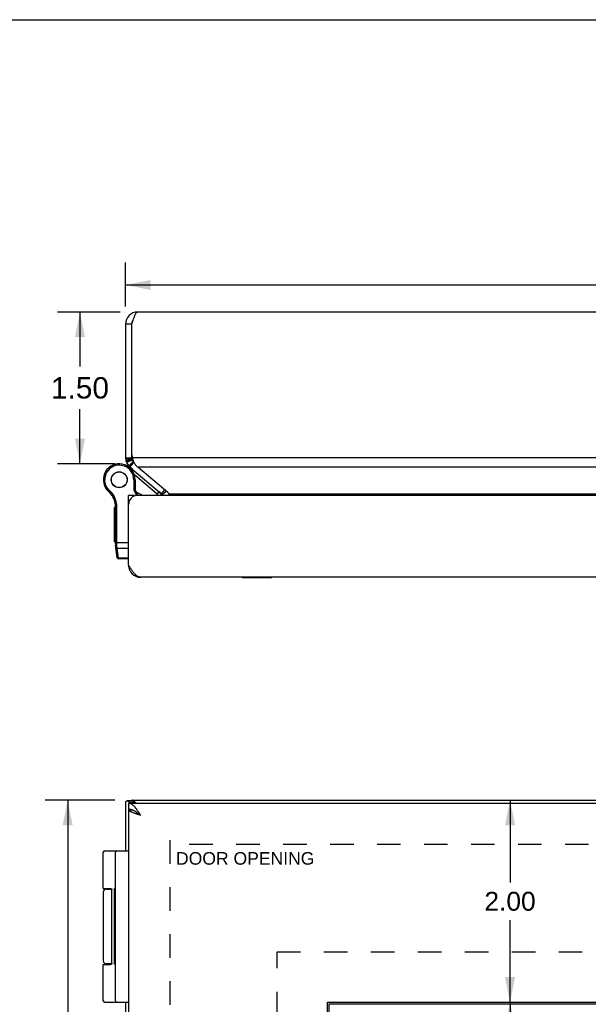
# Model space of a CAD drawing. Header units: inches. Extents: x 0 to 42.3, y 0 to 27.4.
# Tile 8 of 13: x 5 to 10.6, y 17.6 to 27.4. Entities that reach past the tile are written whole.
import ezdxf

# ---------------------------------------------------------------- set-up
doc = ezdxf.new("R2010")
doc.units = ezdxf.units.IN
doc.header["$LTSCALE"] = 2.325389
doc.header["$MEASUREMENT"] = 0
doc.linetypes.add('HIDDEN', pattern=[0.2, 0.1, -0.1])
doc.layers.get('0').update_dxf_attribs({"linetype": 'CONTINUOUS'})
for name, color, linetype in [('02___PRT_ALL_AXES', 7, 'CONTINUOUS'), ('06___PRT_ALL_SURFS', 7, 'CONTINUOUS'), ('DEFAULT_2', 8, 'HIDDEN'), ('DIMENSIONS', 7, 'CONTINUOUS')]:
    doc.layers.add(name, color=color, linetype=linetype)
doc.styles.get("Standard").update_dxf_attribs({"font": 'arial.ttf'})
doc.dimstyles.new('DIMSTYLE_1', dxfattribs={"dimtxt": 0.186528, "dimasz": 0.248705, "dimexe": 0.09, "dimexo": 0.07, "dimgap": 0.0375, "dimtad": 0, "dimtih": 1, "dimtoh": 1, "dimzin": 4, "dimdsep": 46, "dimtxsty": 'Standard', "dimblk": '_FILLED', "dimblk1": '_FILLED', "dimblk2": '_FILLED', "dimcen": 0.09, "dimazin": 1, "dimtfac": 1, "dimtofl": 0, "dimtmove": 0, "dimatfit": 3, "dimldrblk": '_FILLED', "dimfxl": 1, "dimtolj": 1, "dimtzin": 4, "dimarcsym": 0})
doc.dimstyles.new('DIMSTYLE_3', dxfattribs={"dimtxt": 0.211399, "dimasz": 0.248705, "dimexe": 0.09, "dimexo": 0.07, "dimgap": 0.0425, "dimtad": 0, "dimtih": 1, "dimtoh": 1, "dimzin": 4, "dimdsep": 46, "dimtxsty": 'Standard', "dimblk": '_FILLED', "dimblk1": '_FILLED', "dimblk2": '_FILLED', "dimcen": 0.09, "dimazin": 1, "dimtfac": 1, "dimtofl": 0, "dimtmove": 0, "dimatfit": 3, "dimldrblk": '_FILLED', "dimfxl": 1, "dimtolj": 1, "dimtzin": 4, "dimarcsym": 0})

# ---------------------------------------------------------------- blocks, each defined once
blk = doc.blocks.new('_FILLED')
at = {"color": 0, "linetype": 'ByBlock'}
blk.add_solid([(0, 0), (-1, 0.2), (-1, -0.2)], dxfattribs=at)
blk = doc.blocks.new('*D6')
at = {"layer": 'DIMENSIONS', "color": 2, "linetype": 'Continuous'}
for p, q in [((5.9058, 19.6333), (5.2137, 19.6333)), ((5.4376, 19.6333), (5.4376, 13.8446)), ((5.4376, 7.6333), (5.4376, 13.4219)), ((5.9058, 7.6333), (5.2137, 7.6333))]:
    blk.add_line(p, q, dxfattribs=at)
at = {"layer": 'DIMENSIONS', "color": 2, "linetype": 'Continuous', "xscale": 0.2487046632, "yscale": 0.2487046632, "zscale": 0.2487046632}
for p, rotation in [((5.4376, 19.6333), 90), ((5.4376, 7.6333), 270)]:
    blk.add_blockref('_FILLED', p, dxfattribs=dict(at, rotation=rotation))
at = {"layer": 'DIMENSIONS', "color": 2, "linetype": 'Continuous', "insert": (5.4376, 13.7389), "char_height": 0.2114, "width": 0.738718, "attachment_point": 2, "line_spacing_factor": 0.9}
blk.add_mtext('12.00', dxfattribs=at)
blk = doc.blocks.new('*D7')
at = {"layer": 'DIMENSIONS', "color": 2, "linetype": 'Continuous'}
for p, q in [((9.8175, 17.6333), (9.8175, 14.1248)), ((9.8175, 9.6333), (9.8175, 13.1921))]:
    blk.add_line(p, q, dxfattribs=at)
at = {"layer": 'DIMENSIONS', "color": 2, "linetype": 'Continuous', "xscale": 0.2487046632, "yscale": 0.2487046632, "zscale": 0.2487046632}
for p, rotation in [((9.8175, 17.6333), 90), ((9.8175, 9.6333), 270)]:
    blk.add_blockref('_FILLED', p, dxfattribs=dict(at, rotation=rotation))
at = {"layer": 'DIMENSIONS', "color": 2, "linetype": 'Continuous', "insert": (9.8175, 14.0315), "char_height": 0.18653, "width": 1.126799, "attachment_point": 2, "line_spacing_factor": 0.9}
blk.add_mtext('8.00\\PVIEWING\\PAREA', dxfattribs=at)
blk = doc.blocks.new('*D14')
at = {"layer": 'DIMENSIONS', "color": 2, "linetype": 'Continuous'}
for p, q in [((5.9566, 24.4646), (5.3353, 24.4646)), ((5.5592, 24.4646), (5.5592, 23.9255)), ((5.5592, 22.9636), (5.5592, 23.5027)), ((5.9088, 22.9636), (5.3353, 22.9636))]:
    blk.add_line(p, q, dxfattribs=at)
at = {"layer": 'DIMENSIONS', "color": 2, "linetype": 'Continuous', "xscale": 0.2487046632, "yscale": 0.2487046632, "zscale": 0.2487046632}
for p, rotation in [((5.5592, 24.4646), 90), ((5.5592, 22.9636), 270)]:
    blk.add_blockref('_FILLED', p, dxfattribs=dict(at, rotation=rotation))
at = {"layer": 'DIMENSIONS', "color": 2, "linetype": 'Continuous', "insert": (5.5592, 23.8198), "char_height": 0.2114, "width": 0.574471, "attachment_point": 2, "line_spacing_factor": 0.9}
blk.add_mtext('1.50', dxfattribs=at)
blk = doc.blocks.new('*D16')
at = {"layer": 'DIMENSIONS', "color": 2, "linetype": 'Continuous'}
for p, q in [((6.0107, 11.5778), (6.6637, 11.5778)), ((8.0101, 11.5778), (7.3571, 11.5778))]:
    blk.add_line(p, q, dxfattribs=at)
at = {"layer": 'DIMENSIONS', "color": 2, "linetype": 'Continuous', "xscale": 0.2487046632, "yscale": 0.2487046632, "zscale": 0.2487046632, "rotation": 180}
blk.add_blockref('_FILLED', (6.0107, 11.5778), dxfattribs=at)
at = {"layer": 'DIMENSIONS', "color": 2, "linetype": 'Continuous', "xscale": 0.2487046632, "yscale": 0.2487046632, "zscale": 0.2487046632}
blk.add_blockref('_FILLED', (8.0101, 11.5778), dxfattribs=at)
at = {"layer": 'DIMENSIONS', "color": 2, "linetype": 'Continuous', "insert": (7.0104, 11.6711), "char_height": 0.18653, "width": 0.506886, "attachment_point": 2, "line_spacing_factor": 0.9}
blk.add_mtext('2.00', dxfattribs=at)
blk = doc.blocks.new('*D18')
at = {"layer": 'DIMENSIONS', "color": 2, "linetype": 'Continuous'}
for p, q in [((9.8175, 19.6333), (9.8175, 18.8198)), ((9.8175, 17.6333), (9.8175, 18.4467))]:
    blk.add_line(p, q, dxfattribs=at)
at = {"layer": 'DIMENSIONS', "color": 2, "linetype": 'Continuous', "xscale": 0.2487046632, "yscale": 0.2487046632, "zscale": 0.2487046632}
for p, rotation in [((9.8175, 19.6333), 90), ((9.8175, 17.6333), 270)]:
    blk.add_blockref('_FILLED', p, dxfattribs=dict(at, rotation=rotation))
at = {"layer": 'DIMENSIONS', "color": 2, "linetype": 'Continuous', "insert": (9.8175, 18.7265), "char_height": 0.18653, "width": 0.506886, "attachment_point": 2, "line_spacing_factor": 0.9}
blk.add_mtext('2.00', dxfattribs=at)
blk = doc.blocks.new('*D19')
at = {"layer": 'DIMENSIONS', "color": 2, "linetype": 'Continuous'}
for p, q in [((6.0107, 24.5187), (6.0107, 24.9559)), ((18.0107, 24.5187), (18.0107, 24.9559)), ((6.0107, 24.7321), (11.5357, 24.7321)), ((18.0107, 24.7321), (12.4858, 24.7321))]:
    blk.add_line(p, q, dxfattribs=at)
at = {"layer": 'DIMENSIONS', "color": 2, "linetype": 'Continuous', "xscale": 0.2487046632, "yscale": 0.2487046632, "zscale": 0.2487046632, "rotation": 180}
blk.add_blockref('_FILLED', (6.0107, 24.7321), dxfattribs=at)
at = {"layer": 'DIMENSIONS', "color": 2, "linetype": 'Continuous', "xscale": 0.2487046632, "yscale": 0.2487046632, "zscale": 0.2487046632}
blk.add_blockref('_FILLED', (18.0107, 24.7321), dxfattribs=at)
at = {"layer": 'DIMENSIONS', "color": 2, "linetype": 'Continuous', "insert": (12.0107, 24.8378), "char_height": 0.2114, "width": 0.738718, "attachment_point": 2, "line_spacing_factor": 0.9}
blk.add_mtext('12.00', dxfattribs=at)

msp = doc.modelspace()

# ---------------------------------------------------------------- linework, layer by layer
at = {"color": 7, "linetype": 'Continuous'}
for p, q in [((0, 27.3575), (42.2798, 27.3575)), ((6.0707, 24.3446), (6.0107, 24.3446)), ((6.0107, 23.0206), (6.0707, 23.0206)), ((6.0111, 23.0107), (6.0709, 23.0156)), ((6.0128, 22.9982), (6.0718, 23.0094)), ((6.0157, 22.9862), (6.0732, 23.0034)), ((6.0188, 22.9774), (6.0747, 22.999)), ((6.0707, 23.0604), (6.0707, 23.0206)), ((6.0056, 22.9511), (6.0053, 22.9512)), ((6.0388, 22.9434), (6.0848, 22.982)), ((6.0536, 22.9286), (6.0921, 22.9746)), ((6.0722, 22.9012), (6.078, 22.9082)), ((6.0921, 22.9746), (6.0991, 22.9688)), ((6.0923, 22.8046), (6.0923, 22.7064)), ((6.1053, 22.8046), (6.0923, 22.8046)), ((6.3238, 22.6627), (6.098, 22.8522)), ((6.1053, 22.8046), (6.1053, 22.7096)), ((5.8118, 22.7252), (5.823, 22.7318)), ((5.8118, 22.7252), (5.8231, 22.7317)), ((5.8118, 22.7252), (5.8118, 22.7252)), ((5.8231, 22.7317), (5.823, 22.7318)), ((6.1053, 22.7096), (6.0923, 22.7064)), ((6.1222, 22.649), (6.0923, 22.7064)), ((6.1367, 22.6494), (6.1053, 22.7096)), ((5.8417, 22.6892), (5.8502, 22.699)), ((6.1002, 22.6494), (6.0402, 22.6494)), ((6.1002, 22.6494), (6.1002, 22.6442)), ((6.3238, 22.6627), (6.3431, 22.6857)), ((6.3669, 22.6657), (6.3991, 22.704)), ((6.3736, 22.6591), (6.4124, 22.6928)), ((5.9087, 22.5685), (5.9215, 22.5705)), ((5.9102, 22.1728), (5.9102, 22.5493)), ((5.9102, 22.5493), (5.9232, 22.5493)), ((5.9232, 22.1696), (5.9232, 22.5493)), ((6.0402, 22.589), (6.0452, 22.589)), ((5.9102, 22.1847), (6.0402, 22.1847)), ((5.9286, 22.0323), (5.9114, 22.1555)), ((5.9199, 22.1697), (5.9204, 22.1697)), ((5.9204, 22.1697), (5.9208, 22.1697)), ((5.9214, 22.1697), (5.9219, 22.1697)), ((5.9219, 22.1697), (5.9223, 22.1697)), ((5.9223, 22.1697), (5.9227, 22.1696)), ((5.9227, 22.1696), (5.9232, 22.1696)), ((5.9232, 22.1684), (5.9232, 22.1696)), ((5.9232, 22.1671), (5.9232, 22.1684)), ((5.9232, 22.1658), (5.9232, 22.1671)), ((5.9232, 22.1645), (5.9232, 22.1658)), ((5.9233, 22.1633), (5.9232, 22.1645)), ((5.9233, 22.162), (5.9233, 22.1633)), ((5.9234, 22.1608), (5.9233, 22.162)), ((5.9235, 22.1596), (5.9234, 22.1608)), ((5.9235, 22.1583), (5.9235, 22.1596)), ((5.9236, 22.1571), (5.9235, 22.1583)), ((5.9237, 22.1559), (5.9236, 22.1571)), ((5.9238, 22.1547), (5.9237, 22.1559)), ((5.9239, 22.1535), (5.9238, 22.1547)), ((5.924, 22.1524), (5.9239, 22.1535)), ((5.9241, 22.1512), (5.924, 22.1524)), ((5.9242, 22.1501), (5.9241, 22.1512)), ((5.9266, 22.1288), (5.9242, 22.1501)), ((5.9407, 22.0277), (5.9266, 22.1288)), ((5.9266, 22.1288), (6.0402, 22.1288)), ((5.9415, 22.0211), (5.9407, 22.0277)), ((6.0402, 22.0277), (5.9407, 22.0277)), ((6.0402, 22.0211), (5.9415, 22.0211)), ((6.0412, 21.9437), (6.0495, 21.9448)), ((6.0791, 19.6284), (6.0275, 19.6284)), ((6.0402, 19.6033), (6.0402, 19.5433)), ((6.0536, 19.6123), (6.0921, 19.6123)), ((6.0707, 19.6333), (6.0707, 19.6284)), ((6.0799, 19.6333), (6.0799, 19.6284)), ((6.0921, 19.6123), (6.101, 19.6033)), ((6.0412, 19.5383), (6.0715, 19.5383)), ((5.8033, 19.1333), (6.0402, 19.1333)), ((5.9102, 17.6463), (5.9102, 19.1203)), ((5.8203, 18.7533), (5.8743, 18.7533)), ((5.8758, 18.0183), (5.8758, 18.7483)), ((5.7903, 18.0083), (5.8602, 18.0083)), ((5.8743, 18.0133), (5.8203, 18.0133)), ((5.8033, 17.6333), (6.0402, 17.6333)), ((8.0257, 9.6489), (8.0257, 17.6176)), ((8.0257, 17.6176), (15.3695, 17.6176))]:
    msp.add_line(p, q, dxfattribs=at)
at = {"color": 3, "linetype": 'Continuous'}
for p, q in [((17.8907, 24.4646), (6.1307, 24.4646)), ((6.0107, 24.3446), (6.0107, 23.0206)), ((6.0707, 24.3442), (6.0707, 23.0604)), ((17.9415, 23.0206), (6.0799, 23.0206)), ((6.0536, 22.9286), (6.3669, 22.6657)), ((6.43, 22.6781), (6.1316, 22.9286)), ((17.8898, 22.9286), (6.1316, 22.9286)), ((6.0402, 21.9594), (6.0402, 22.6494)), ((17.8902, 22.6494), (6.1302, 22.6494)), ((6.4402, 22.6657), (17.5812, 22.6657)), ((17.8602, 21.8394), (6.1602, 21.8394)), ((6.0107, 19.6123), (6.0107, 19.1333)), ((6.0402, 19.6033), (17.9802, 19.6033)), ((6.0536, 19.6123), (6.0625, 19.6033)), ((6.0707, 19.6333), (17.9507, 19.6333)), ((6.0402, 19.5383), (6.0402, 7.7283)), ((6.0412, 19.5383), (6.0402, 19.5383)), ((6.0107, 17.6333), (6.0107, 9.6333)), ((8.0101, 9.6333), (8.0101, 17.6333)), ((8.0101, 17.6333), (15.3851, 17.6333))]:
    msp.add_line(p, q, dxfattribs=at)
for points in [[(6.1307, 24.4646), (6.1286, 24.4644), (6.1264, 24.4639), (6.1243, 24.4629), (6.1221, 24.4616), (6.12, 24.4599), (6.1179, 24.4579), (6.1157, 24.4555), (6.1136, 24.4527), (6.1114, 24.4496), (6.1093, 24.4462), (6.1071, 24.4425), (6.105, 24.4384), (6.1029, 24.4341), (6.1007, 24.4295), (6.0986, 24.4246), (6.0964, 24.4194), (6.0943, 24.414), (6.0921, 24.4084), (6.09, 24.4027), (6.0879, 24.3967), (6.0857, 24.3905), (6.0836, 24.3842), (6.0814, 24.3778), (6.0793, 24.3713), (6.0771, 24.3647), (6.075, 24.358), (6.0729, 24.3513), (6.0707, 24.3446)], [(6.0959, 22.9751), (6.0931, 22.9813), (6.0905, 22.9877), (6.088, 22.9941), (6.0857, 23.0007), (6.0836, 23.0073), (6.0817, 23.0139), (6.0799, 23.0206)], [(6.1022, 22.9632), (6.0989, 22.9691), (6.0959, 22.9751)], [(6.1316, 22.9286), (6.1266, 22.9327), (6.1219, 22.9371), (6.1174, 22.9418), (6.1132, 22.9468), (6.1093, 22.952), (6.1056, 22.9575), (6.1022, 22.9632)], [(6.43, 22.6781), (6.4328, 22.6751), (6.4355, 22.672)], [(6.4355, 22.672), (6.438, 22.6689), (6.4402, 22.6657)], [(6.4402, 22.6657), (6.442, 22.6636), (6.4436, 22.6615), (6.445, 22.6592), (6.4462, 22.6569), (6.4473, 22.6544), (6.4482, 22.6519), (6.449, 22.6494)], [(6.1602, 21.8394), (6.1559, 21.8396), (6.1516, 21.8401), (6.1473, 21.8411), (6.143, 21.8424), (6.1387, 21.8441), (6.1344, 21.8461), (6.1302, 21.8485), (6.1259, 21.8513), (6.1216, 21.8544), (6.1173, 21.8578), (6.113, 21.8615), (6.1087, 21.8656), (6.1045, 21.8699), (6.1002, 21.8745), (6.0959, 21.8794), (6.0916, 21.8845), (6.0873, 21.8899), (6.083, 21.8955), (6.0787, 21.9013), (6.0745, 21.9073), (6.0702, 21.9135), (6.0659, 21.9197), (6.0616, 21.9261), (6.0573, 21.9327), (6.053, 21.9393), (6.0487, 21.9459), (6.0445, 21.9526), (6.0402, 21.9594)], [(6.0107, 19.6122), (6.0107, 19.6123), (6.0108, 19.6124), (6.0108, 19.6125), (6.0109, 19.6126), (6.011, 19.6126), (6.0111, 19.6127)], [(6.0111, 19.6127), (6.0113, 19.6131), (6.0115, 19.6134), (6.0118, 19.6138), (6.0121, 19.6141), (6.0124, 19.6145), (6.0128, 19.6148)], [(6.0128, 19.6148), (6.0132, 19.6155), (6.0136, 19.6161), (6.0141, 19.6168), (6.0146, 19.6175), (6.0152, 19.6181), (6.0157, 19.6188)], [(6.0157, 19.6188), (6.0162, 19.6195), (6.0167, 19.6203), (6.0172, 19.621), (6.0177, 19.6218), (6.0182, 19.6226), (6.0188, 19.6233)], [(6.0188, 19.6233), (6.0195, 19.6244), (6.0203, 19.6254), (6.0212, 19.6262), (6.0223, 19.627), (6.0234, 19.6276), (6.0246, 19.628), (6.0259, 19.6283), (6.0273, 19.6284), (6.0275, 19.6284)], [(6.0275, 19.6284), (6.0287, 19.6283), (6.0302, 19.6281), (6.0317, 19.6277), (6.0332, 19.6272), (6.0347, 19.6265), (6.0361, 19.6257), (6.0375, 19.6248), (6.0388, 19.6237)], [(6.0536, 19.6123), (6.0509, 19.6142), (6.0484, 19.6161), (6.0459, 19.618), (6.0434, 19.6199), (6.0411, 19.6218), (6.0388, 19.6237)], [(6.1602, 19.4833), (6.1559, 19.49), (6.1516, 19.4967), (6.1473, 19.5034), (6.143, 19.51), (6.1387, 19.5165), (6.1344, 19.5229), (6.1302, 19.5292), (6.1259, 19.5353), (6.1216, 19.5413), (6.1173, 19.5471), (6.113, 19.5527), (6.1087, 19.5581), (6.1045, 19.5632), (6.1002, 19.5681), (6.0959, 19.5727), (6.0916, 19.5771), (6.0873, 19.5811), (6.083, 19.5848), (6.0787, 19.5883), (6.0745, 19.5914), (6.0702, 19.5941), (6.0659, 19.5965), (6.0616, 19.5986), (6.0573, 19.6002), (6.053, 19.6016), (6.0487, 19.6025), (6.0445, 19.6031), (6.0402, 19.6033)], [(6.118, 19.6033), (6.1174, 19.6038), (6.1132, 19.6079), (6.1093, 19.6118), (6.1056, 19.6153), (6.1022, 19.6186), (6.0989, 19.6216), (6.0959, 19.6243), (6.0931, 19.6267), (6.0905, 19.6287), (6.088, 19.6303), (6.0857, 19.6316), (6.0836, 19.6325), (6.0817, 19.6331), (6.0799, 19.6333)], [(6.1602, 19.4833), (6.154, 19.4852), (6.1478, 19.4872), (6.1417, 19.4891), (6.1357, 19.4911), (6.1297, 19.4931), (6.1237, 19.495), (6.1179, 19.497), (6.1122, 19.499), (6.1066, 19.5009), (6.1011, 19.5029), (6.0958, 19.5049), (6.0907, 19.5068), (6.0858, 19.5088), (6.081, 19.5107), (6.0765, 19.5127), (6.0722, 19.5147), (6.0681, 19.5166), (6.0643, 19.5186), (6.0607, 19.5206), (6.0574, 19.5225), (6.0543, 19.5245), (6.0516, 19.5265), (6.0491, 19.5284), (6.0469, 19.5304), (6.045, 19.5324), (6.0434, 19.5343), (6.0422, 19.5363), (6.0412, 19.5383)]]:
    msp.add_lwpolyline(points, dxfattribs=at)
at = {"color": 7, "linetype": 'Continuous'}
for points in [[(5.9102, 22.1728), (5.9102, 22.1727), (5.9102, 22.1727), (5.9102, 22.1726), (5.9102, 22.1726), (5.9102, 22.1725), (5.9102, 22.1725), (5.9103, 22.1724), (5.9103, 22.1724), (5.9103, 22.1723), (5.9103, 22.1723), (5.9104, 22.1722), (5.9104, 22.1722), (5.9105, 22.1721), (5.9105, 22.1721), (5.9106, 22.172), (5.9106, 22.172), (5.9107, 22.1719), (5.9108, 22.1719), (5.9108, 22.1718), (5.9109, 22.1718), (5.911, 22.1717), (5.911, 22.1717), (5.9111, 22.1716), (5.9112, 22.1716), (5.9113, 22.1715), (5.9114, 22.1715), (5.9115, 22.1714), (5.9116, 22.1714), (5.9117, 22.1713), (5.9118, 22.1713), (5.9119, 22.1712), (5.912, 22.1712), (5.9121, 22.1711), (5.9122, 22.1711), (5.9123, 22.171), (5.9124, 22.171), (5.9126, 22.171), (5.9127, 22.1709), (5.9128, 22.1709), (5.913, 22.1708), (5.9131, 22.1708), (5.9132, 22.1708), (5.9134, 22.1707), (5.9135, 22.1707), (5.9137, 22.1706), (5.9138, 22.1706), (5.914, 22.1706), (5.9141, 22.1705), (5.9143, 22.1705), (5.9144, 22.1705), (5.9146, 22.1704), (5.9148, 22.1704), (5.9149, 22.1704), (5.9151, 22.1703), (5.9153, 22.1703), (5.9155, 22.1703), (5.9156, 22.1702), (5.9158, 22.1702), (5.916, 22.1702), (5.9162, 22.1701), (5.9164, 22.1701), (5.9165, 22.1701), (5.9167, 22.1701), (5.9169, 22.17), (5.9171, 22.17), (5.9173, 22.17), (5.9175, 22.17), (5.9177, 22.1699), (5.9179, 22.1699), (5.9181, 22.1699), (5.9183, 22.1699), (5.9185, 22.1699), (5.9187, 22.1698), (5.9189, 22.1698), (5.9191, 22.1698), (5.9193, 22.1698), (5.9195, 22.1698), (5.9199, 22.1697)], [(5.9114, 22.1555), (5.9114, 22.1553), (5.9114, 22.1552), (5.9114, 22.1551), (5.9115, 22.155), (5.9115, 22.1549), (5.9115, 22.1548), (5.9116, 22.1547), (5.9116, 22.1545), (5.9117, 22.1544), (5.9117, 22.1543), (5.9118, 22.1542), (5.9118, 22.1541), (5.9119, 22.154), (5.9119, 22.1539), (5.912, 22.1538), (5.9121, 22.1537), (5.9122, 22.1536), (5.9122, 22.1535), (5.9123, 22.1534), (5.9124, 22.1533), (5.9125, 22.1532), (5.9126, 22.1531), (5.9127, 22.153), (5.9128, 22.1529), (5.9129, 22.1528), (5.913, 22.1527), (5.9131, 22.1526), (5.9132, 22.1525), (5.9133, 22.1524), (5.9134, 22.1523), (5.9135, 22.1522), (5.9136, 22.1521), (5.9138, 22.152), (5.9139, 22.152), (5.914, 22.1519), (5.9142, 22.1518), (5.9143, 22.1517), (5.9144, 22.1516), (5.9146, 22.1516), (5.9147, 22.1515), (5.9149, 22.1514), (5.915, 22.1513), (5.9152, 22.1513), (5.9153, 22.1512), (5.9155, 22.1511), (5.9156, 22.1511), (5.9158, 22.151), (5.916, 22.1509), (5.9161, 22.1509), (5.9163, 22.1508), (5.9165, 22.1508), (5.9166, 22.1507), (5.9168, 22.1507), (5.917, 22.1506), (5.9172, 22.1506), (5.9173, 22.1505), (5.9175, 22.1505), (5.9177, 22.1504), (5.9179, 22.1504), (5.9181, 22.1503), (5.9183, 22.1503), (5.9185, 22.1503), (5.9187, 22.1502), (5.9188, 22.1502), (5.919, 22.1502), (5.9192, 22.1501), (5.9194, 22.1501), (5.9196, 22.1501), (5.9198, 22.1501), (5.92, 22.15), (5.9202, 22.15), (5.9204, 22.15), (5.9207, 22.15), (5.9209, 22.15), (5.9211, 22.15), (5.9213, 22.15), (5.9215, 22.15), (5.9217, 22.15), (5.9219, 22.15), (5.9221, 22.15), (5.9223, 22.15), (5.9225, 22.15), (5.9227, 22.15), (5.923, 22.15), (5.9232, 22.15), (5.9234, 22.15), (5.9236, 22.15), (5.9238, 22.15), (5.924, 22.15), (5.9242, 22.1501)], [(5.9137, 22.1386), (5.9138, 22.1384), (5.9138, 22.1382), (5.9138, 22.1381), (5.9139, 22.1379), (5.9139, 22.1377), (5.914, 22.1375), (5.914, 22.1373), (5.9141, 22.1371), (5.9141, 22.1369), (5.9142, 22.1367), (5.9142, 22.1365), (5.9143, 22.1364), (5.9144, 22.1362), (5.9145, 22.136), (5.9145, 22.1358), (5.9146, 22.1356), (5.9147, 22.1355), (5.9148, 22.1353), (5.9149, 22.1351), (5.915, 22.1349), (5.9151, 22.1348), (5.9152, 22.1346), (5.9153, 22.1344), (5.9154, 22.1343), (5.9155, 22.1341), (5.9156, 22.1339), (5.9157, 22.1338), (5.9159, 22.1336), (5.916, 22.1335), (5.9161, 22.1333), (5.9162, 22.1331), (5.9164, 22.133), (5.9165, 22.1328), (5.9166, 22.1327), (5.9168, 22.1326), (5.9169, 22.1324), (5.9171, 22.1323), (5.9172, 22.1321), (5.9174, 22.132), (5.9175, 22.1319), (5.9177, 22.1317), (5.9179, 22.1316), (5.918, 22.1315), (5.9182, 22.1314), (5.9183, 22.1312), (5.9185, 22.1311), (5.9187, 22.131), (5.9189, 22.1309), (5.919, 22.1308), (5.9192, 22.1307), (5.9194, 22.1306), (5.9196, 22.1305), (5.9198, 22.1304), (5.9199, 22.1303), (5.9201, 22.1302), (5.9203, 22.1301), (5.9205, 22.13), (5.9207, 22.1299), (5.9209, 22.1298), (5.9211, 22.1297), (5.9213, 22.1297), (5.9215, 22.1296), (5.9217, 22.1295), (5.9219, 22.1295), (5.9221, 22.1294), (5.9223, 22.1293), (5.9225, 22.1293), (5.9227, 22.1292), (5.9229, 22.1292), (5.9232, 22.1291), (5.9234, 22.1291), (5.9236, 22.129), (5.9238, 22.129), (5.924, 22.129), (5.9242, 22.1289), (5.9244, 22.1289), (5.9246, 22.1289), (5.9249, 22.1289), (5.9251, 22.1288), (5.9253, 22.1288), (5.9255, 22.1288), (5.9257, 22.1288), (5.9259, 22.1288), (5.9262, 22.1288), (5.9264, 22.1288), (5.9266, 22.1288)], [(5.9208, 22.1697), (5.921, 22.1697), (5.9214, 22.1697)], [(5.9279, 22.0375), (5.9279, 22.0373), (5.9279, 22.0371), (5.928, 22.0369), (5.928, 22.0367), (5.928, 22.0365), (5.9281, 22.0364), (5.9281, 22.0362), (5.9282, 22.036), (5.9283, 22.0358), (5.9283, 22.0356), (5.9284, 22.0354), (5.9285, 22.0352), (5.9285, 22.0351), (5.9286, 22.0349), (5.9287, 22.0347), (5.9288, 22.0345), (5.9288, 22.0343), (5.9289, 22.0342), (5.929, 22.034), (5.9291, 22.0338), (5.9292, 22.0336), (5.9293, 22.0335), (5.9294, 22.0333), (5.9295, 22.0331), (5.9296, 22.033), (5.9298, 22.0328), (5.9299, 22.0326), (5.93, 22.0325), (5.9301, 22.0323), (5.9303, 22.0322), (5.9304, 22.032), (5.9305, 22.0319), (5.9306, 22.0317), (5.9308, 22.0316), (5.9309, 22.0314), (5.9311, 22.0313), (5.9312, 22.0311), (5.9314, 22.031), (5.9315, 22.0309), (5.9317, 22.0307), (5.9318, 22.0306), (5.932, 22.0305), (5.9322, 22.0303), (5.9323, 22.0302), (5.9325, 22.0301), (5.9327, 22.03), (5.9328, 22.0299), (5.933, 22.0298), (5.9332, 22.0296), (5.9334, 22.0295), (5.9335, 22.0294), (5.9337, 22.0293), (5.9339, 22.0292), (5.9341, 22.0291), (5.9343, 22.029), (5.9345, 22.029), (5.9347, 22.0289), (5.9349, 22.0288), (5.9351, 22.0287), (5.9352, 22.0286), (5.9354, 22.0285), (5.9356, 22.0285), (5.9358, 22.0284), (5.9361, 22.0283), (5.9363, 22.0283), (5.9365, 22.0282), (5.9367, 22.0282), (5.9369, 22.0281), (5.9371, 22.028), (5.9373, 22.028), (5.9375, 22.028), (5.9377, 22.0279), (5.9379, 22.0279), (5.9381, 22.0278), (5.9384, 22.0278), (5.9386, 22.0278), (5.9388, 22.0278), (5.939, 22.0277), (5.9392, 22.0277), (5.9394, 22.0277), (5.9397, 22.0277), (5.9399, 22.0277), (5.9401, 22.0277), (5.9403, 22.0277), (5.9405, 22.0277), (5.9407, 22.0277)], [(6.0791, 19.6284), (6.0796, 19.6284), (6.0802, 19.6282), (6.0808, 19.628), (6.0814, 19.6276), (6.0821, 19.6271), (6.0827, 19.6264), (6.0834, 19.6257), (6.0841, 19.6248), (6.0848, 19.6237)], [(6.0921, 19.6123), (6.0908, 19.6142), (6.0895, 19.6161), (6.0883, 19.618), (6.0871, 19.6199), (6.0859, 19.6218), (6.0848, 19.6237)], [(6.0745, 19.5373), (6.0702, 19.5387), (6.0659, 19.5399), (6.0616, 19.5409), (6.0573, 19.5417), (6.053, 19.5424), (6.0487, 19.5429), (6.0445, 19.5432), (6.0402, 19.5433)], [(6.113, 19.518), (6.1087, 19.5207), (6.1045, 19.5232), (6.1002, 19.5257), (6.0959, 19.528), (6.0916, 19.5302), (6.0873, 19.5322), (6.083, 19.534), (6.0787, 19.5358), (6.0745, 19.5373)], [(6.1602, 19.4833), (6.1562, 19.4858), (6.1523, 19.4883), (6.1485, 19.4907), (6.1446, 19.4933), (6.1409, 19.4958), (6.1372, 19.4983), (6.1336, 19.5008), (6.1302, 19.5033), (6.1268, 19.5057), (6.1236, 19.5083), (6.1206, 19.5108), (6.1177, 19.5132), (6.1151, 19.5158), (6.1126, 19.5183), (6.1125, 19.5183)], [(6.1602, 19.4833), (6.1559, 19.4866), (6.1516, 19.49), (6.1473, 19.4933), (6.143, 19.4966), (6.1387, 19.4999), (6.1344, 19.5031), (6.1302, 19.5062), (6.1259, 19.5093), (6.1216, 19.5123), (6.1173, 19.5152), (6.113, 19.518)], [(5.7903, 18.7583), (5.8602, 18.7582), (5.8608, 18.7582), (5.8614, 18.7582), (5.862, 18.7582), (5.8625, 18.7582), (5.8631, 18.7581), (5.8636, 18.7581), (5.8641, 18.7581), (5.8646, 18.758), (5.8651, 18.7579), (5.8655, 18.7579), (5.8659, 18.7578), (5.8663, 18.7578), (5.8667, 18.7577), (5.8671, 18.7576), (5.8674, 18.7575), (5.8677, 18.7574), (5.8681, 18.7573), (5.8684, 18.7572), (5.8687, 18.7572), (5.869, 18.7571), (5.8692, 18.757), (5.8695, 18.7569), (5.8698, 18.7568), (5.87, 18.7566), (5.8702, 18.7565), (5.8705, 18.7564), (5.8707, 18.7563), (5.8709, 18.7562), (5.8711, 18.7561), (5.8713, 18.756), (5.8715, 18.7559), (5.8717, 18.7557), (5.8719, 18.7556), (5.872, 18.7555), (5.8722, 18.7554), (5.8724, 18.7553), (5.8725, 18.7551), (5.8727, 18.755), (5.8728, 18.7549), (5.8729, 18.7548), (5.8731, 18.7547), (5.8732, 18.7545), (5.8733, 18.7544), (5.8734, 18.7543), (5.8736, 18.7542), (5.8737, 18.754), (5.8738, 18.7539), (5.8739, 18.7538), (5.874, 18.7537), (5.8741, 18.7536), (5.8742, 18.7534), (5.8742, 18.7533), (5.8743, 18.7532), (5.8744, 18.7531), (5.8745, 18.7529), (5.8746, 18.7528), (5.8746, 18.7527), (5.8747, 18.7526), (5.8748, 18.7525), (5.8748, 18.7524), (5.8749, 18.7522), (5.875, 18.7521), (5.875, 18.752), (5.8751, 18.7519), (5.8751, 18.7518), (5.8752, 18.7516), (5.8752, 18.7515), (5.8753, 18.7514), (5.8753, 18.7513), (5.8753, 18.7512), (5.8754, 18.7511), (5.8754, 18.751), (5.8755, 18.7509), (5.8755, 18.7507), (5.8755, 18.7506), (5.8755, 18.7505), (5.8756, 18.7504), (5.8756, 18.7503), (5.8756, 18.7502), (5.8757, 18.7501), (5.8757, 18.75), (5.8757, 18.7499), (5.8757, 18.7498), (5.8757, 18.7496), (5.8757, 18.7495), (5.8758, 18.7494), (5.8758, 18.7493), (5.8758, 18.7492), (5.8758, 18.7491), (5.8758, 18.749), (5.8758, 18.7489), (5.8758, 18.7488), (5.8758, 18.7487), (5.8758, 18.7486), (5.8758, 18.7485), (5.8758, 18.7484), (5.8758, 18.7483)], [(5.8758, 18.0183), (5.8758, 18.0181), (5.8758, 18.018), (5.8758, 18.0179), (5.8758, 18.0178), (5.8758, 18.0177), (5.8758, 18.0176), (5.8758, 18.0175), (5.8758, 18.0174), (5.8758, 18.0173), (5.8758, 18.0172), (5.8758, 18.0171), (5.8757, 18.017), (5.8757, 18.0169), (5.8757, 18.0167), (5.8757, 18.0166), (5.8757, 18.0165), (5.8757, 18.0164), (5.8756, 18.0163), (5.8756, 18.0162), (5.8756, 18.0161), (5.8755, 18.016), (5.8755, 18.0159), (5.8755, 18.0158), (5.8755, 18.0156), (5.8754, 18.0155), (5.8754, 18.0154), (5.8753, 18.0153), (5.8753, 18.0152), (5.8753, 18.0151), (5.8752, 18.015), (5.8752, 18.0149), (5.8751, 18.0147), (5.8751, 18.0146), (5.875, 18.0145), (5.875, 18.0144), (5.8749, 18.0143), (5.8748, 18.0141), (5.8748, 18.014), (5.8747, 18.0139), (5.8746, 18.0138), (5.8746, 18.0137), (5.8745, 18.0136), (5.8744, 18.0134), (5.8743, 18.0133), (5.8742, 18.0132), (5.8742, 18.0131), (5.8741, 18.0129), (5.874, 18.0128), (5.8739, 18.0127), (5.8738, 18.0126), (5.8737, 18.0125), (5.8736, 18.0123), (5.8734, 18.0122), (5.8733, 18.0121), (5.8732, 18.012), (5.8731, 18.0118), (5.8729, 18.0117), (5.8728, 18.0116), (5.8727, 18.0115), (5.8725, 18.0114), (5.8724, 18.0112), (5.8722, 18.0111), (5.872, 18.011), (5.8719, 18.0109), (5.8717, 18.0108), (5.8715, 18.0106), (5.8713, 18.0105), (5.8711, 18.0104), (5.8709, 18.0103), (5.8707, 18.0102), (5.8705, 18.0101), (5.8702, 18.01), (5.87, 18.0099), (5.8698, 18.0097), (5.8695, 18.0096), (5.8692, 18.0095), (5.869, 18.0094), (5.8687, 18.0093), (5.8684, 18.0093), (5.8681, 18.0092), (5.8677, 18.0091), (5.8674, 18.009), (5.8671, 18.0089), (5.8667, 18.0088), (5.8663, 18.0087), (5.8659, 18.0087), (5.8655, 18.0086), (5.8651, 18.0086), (5.8646, 18.0085), (5.8641, 18.0084), (5.8636, 18.0084), (5.8631, 18.0084), (5.8625, 18.0083), (5.862, 18.0083), (5.8614, 18.0083), (5.8608, 18.0083), (5.8602, 18.0083)]]:
    msp.add_lwpolyline(points, dxfattribs=at)
at = {"color": 3, "linetype": 'Continuous'}
for centre, radius, start, end in [((6.1307, 24.3446), 0.12, 90, 180), ((6.2293, 24.3442), 0.1586, 179.86634, 180), ((6.1307, 23.0206), 0.12, 180, 230), ((6.2414, 23.0789), 0.1717, 186.18676, 199.87761), ((6.1302, 22.5594), 0.09, 90, 180), ((6.3284, 22.6197), 0.06, 29.62245, 50), ((6.1602, 21.9594), 0.12, 180, 270)]:
    msp.add_arc(centre, radius, start, end, dxfattribs=at)
at = {"color": 7, "linetype": 'Continuous'}
for centre, radius, start, end in [((6.1307, 24.3446), 0.06, 144.20751, 180), ((6.1307, 23.0206), 0.06, 180, 230), ((5.9478, 22.8046), 0.1575, 0, 210.26499), ((5.9478, 22.8046), 0.1445, 0, 210.26499), ((5.9109, 22.709), 0.26, 50, 68.622), ((5.9478, 22.8046), 0.1575, 210.27865, 232.68689), ((5.9346, 22.7968), 0.1421, 210.26499, 229.20673), ((5.9346, 22.7968), 0.1291, 210.26499, 229.20673), ((5.7111, 22.5378), 0.2, 8.84009, 49.20673), ((5.7111, 22.5378), 0.213, 8.84009, 49.20673), ((6.0483, 22.4824), 0.21, 52.68557, 69.70189), ((6.2627, 22.59), 0.095, 38.72563, 50), ((6.2627, 22.59), 0.125, 28.38861, 50), ((6.3284, 22.6197), 0.12, 14.30568, 23.89429), ((5.7852, 22.5493), 0.125, 0, 8.84009), ((5.7852, 22.5493), 0.138, 0, 8.84009), ((6.0352, 22.1728), 0.125, 180, 187.96175), ((5.9415, 22.0341), 0.013, 187.97573, 270), ((5.8033, 19.1203), 0.013, 90, 180), ((5.9232, 19.1203), 0.013, 90, 180), ((5.8203, 18.7233), 0.03, 90, 180), ((5.8203, 18.0433), 0.03, 180, 270), ((5.8033, 17.6463), 0.013, 180, 270), ((5.9232, 17.6463), 0.013, 180, 270)]:
    msp.add_arc(centre, radius, start, end, dxfattribs=at)
at = {"layer": '02___PRT_ALL_AXES', "color": 7, "linetype": 'Continuous'}
for p, q in [((5.9002, 22.1899), (5.9002, 22.5303)), ((5.9102, 22.5303), (5.9002, 22.5303)), ((5.9102, 22.5219), (5.9002, 22.5219)), ((5.9102, 22.47), (5.9002, 22.47)), ((5.9102, 22.4616), (5.9002, 22.4616)), ((5.9102, 22.3916), (5.9002, 22.3916)), ((5.9102, 22.1901), (5.9002, 22.1901)), ((5.9102, 22.1899), (5.9002, 22.1899)), ((5.7903, 18.7583), (5.7903, 19.1203)), ((5.7903, 18.7233), (5.7903, 18.0433)), ((5.8698, 18.7567), (5.8698, 18.7533)), ((5.9002, 18.0101), (5.9002, 18.7593)), ((5.9102, 18.7593), (5.9002, 18.7593)), ((5.9102, 18.7539), (5.9002, 18.7539)), ((5.9102, 18.6559), (5.9002, 18.6559)), ((5.9102, 18.5079), (5.9002, 18.5079)), ((5.9102, 18.2728), (5.9002, 18.2728)), ((5.9102, 18.2584), (5.9002, 18.2584)), ((5.7903, 17.6463), (5.7903, 18.0083)), ((5.8698, 18.0133), (5.8698, 18.0098)), ((5.9102, 18.0101), (5.9002, 18.0101))]:
    msp.add_line(p, q, dxfattribs=at)
for radius in [0.079, 0.078]:
    msp.add_circle((5.9478, 22.8046), radius, dxfattribs=at)
at = {"layer": '06___PRT_ALL_SURFS', "color": 7, "linetype": 'Continuous'}
for p, q in [((7.1683, 21.8344), (7.1683, 21.8394)), ((7.457, 21.8344), (7.1683, 21.8344)), ((7.2404, 21.8344), (7.2404, 21.8394)), ((7.3848, 21.8344), (7.3848, 21.8394)), ((7.457, 21.8344), (7.457, 21.8394))]:
    msp.add_line(p, q, dxfattribs=at)
at = {"layer": 'DEFAULT_2', "color": 8, "linetype": 'HIDDEN'}
for p, q in [((6.4484, 19.2362), (6.4484, 8.0303)), ((17.5707, 19.1956), (6.4507, 19.1956)), ((7.5101, 9.1333), (7.5101, 18.1333)), ((7.5101, 18.1333), (15.8851, 18.1333))]:
    msp.add_line(p, q, dxfattribs=at)

# ---------------------------------------------------------------- texts
at = {"layer": 'DIMENSIONS', "color": 2, "linetype": 'Continuous', "insert": (7.1952, 19.1194), "char_height": 0.124352, "width": 1.368338, "attachment_point": 2, "line_spacing_factor": 0.9}
msp.add_mtext('DOOR OPENING', dxfattribs=at)

# ---------------------------------------------------------------- dimensions: what is measured, and where the dimension line sits
at = {"layer": 'DIMENSIONS', "color": 2, "linetype": 'Continuous'}
dim = msp.add_linear_dim(base=(18.0107, 24.7321), p1=(6.0107, 25.0259), p2=(18.0107, 25.0259), dimstyle='DIMSTYLE_3', dxfattribs=at)
dim.commit()
dim.dimension.update_dxf_attribs({"geometry": '*D19', "text_midpoint": (12.0197, 24.7309), "dimtype": 160})
for base, p1, p2, angle, dimstyle, picture, middle in [((5.5592, 22.9636), (6.0266, 24.4646), (5.9788, 22.9636), 270, 'DIMSTYLE_3', '*D14', (5.5683, 23.7129)), ((5.4376, 19.6333), (5.9758, 7.6333), (5.9758, 19.6333), 90, 'DIMSTYLE_3', '*D6', (5.4466, 13.6321)), ((6.0107, 11.5778), (8.0101, 9.6333), (6.0107, 19.6284), 180, 'DIMSTYLE_1', '*D16', (7.0081, 11.5767)), ((9.8175, 17.6333), (6.0799, 19.6333), (8.0101, 17.6333), 270, 'DIMSTYLE_1', '*D18', (9.8151, 18.6322))]:
    dim = msp.add_linear_dim(base=base, p1=p1, p2=p2, angle=angle, dimstyle=dimstyle, dxfattribs=at)
    dim.commit()
    dim.dimension.update_dxf_attribs({"geometry": picture, "text_midpoint": middle, "dimtype": 160})
dim = msp.add_linear_dim(base=(9.8175, 9.6333), p1=(8.0101, 17.6333), p2=(8.0101, 9.6333), angle=270, text='<>\\PVIEWING\\PAREA', dimstyle='DIMSTYLE_1', dxfattribs=at)
dim.commit()
dim.dimension.update_dxf_attribs({"geometry": '*D7', "text_midpoint": (9.8175, 13.6584), "dimtype": 160})

doc.saveas('drawing.dxf')
